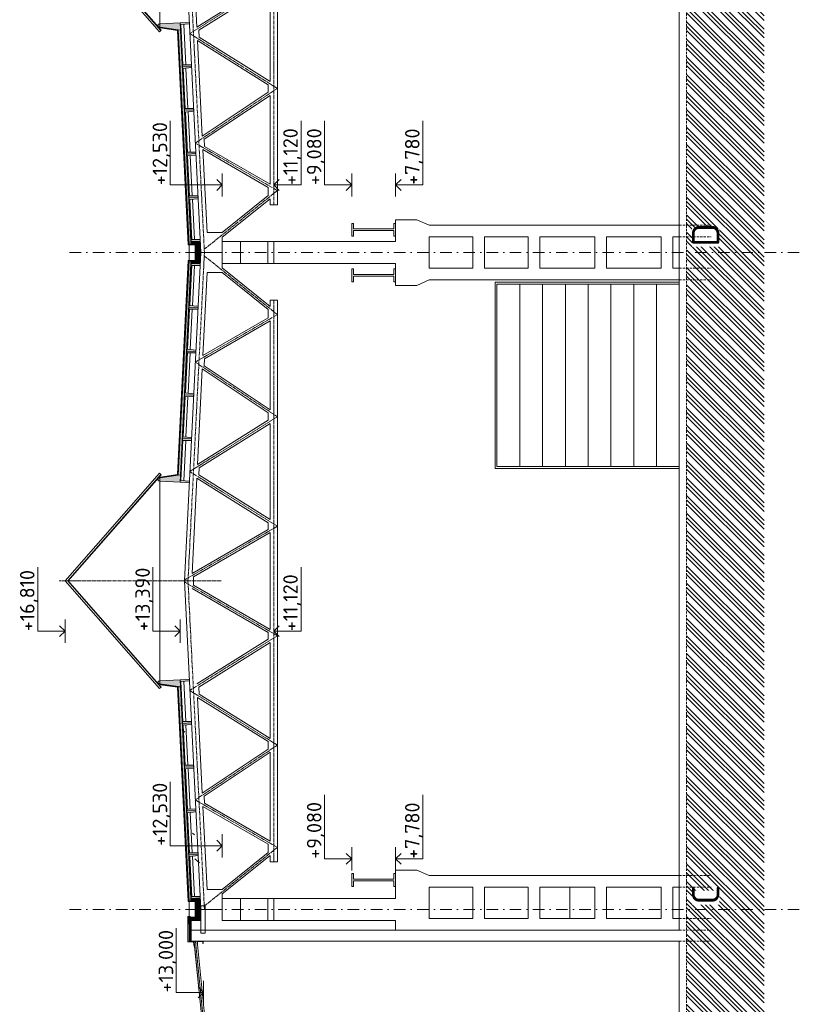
# Model space of a CAD drawing. Header units: millimetres. Extents: x -746391 to 410178, y -169697 to 100555.
# Tile 178 of 179: x 233461 to 254835, y 24700 to 51681. Entities that reach past the tile are written whole.
import ezdxf

# ---------------------------------------------------------------- set-up
doc = ezdxf.new("R2010")
doc.units = ezdxf.units.MM
for name, pattern in [('AM_DIN_G_W050', [13.75, 9.75, -1.5, 1, -1.5]), ('CARKOVANA', [5, 3, -2]), ('CENTERX2', [101.6, 63.5, -12.7, 12.7, -12.7]), ('DASHDOT', [25.4, 12.7, -6.35, 0, -6.35]), ('HIDDEN', [9.525, 6.35, -3.175])]:
    doc.linetypes.add(name, pattern=pattern)
for name, color, linetype, lineweight in [('___aktualizace', 9, 'Continuous', 5), ('A99_N_sraf', 9, 'Continuous', 0), ('A99_N_txt-popis-200', 9, 'Continuous', 5), ('A99_S_kce-demolice', 9, 'Continuous', 20), ('A99_S_kce-pohl', 9, 'Continuous', 5), ('A99_S_kce-rez-sil', 9, 'Continuous', 15), ('A99_S_kce-rez-ten', 9, 'Continuous', 9), ('A99_S_koty-200-vysk', 9, 'Continuous', 9), ('A99_S_osy', 9, 'CENTERX2', 5), ('A99_S_sraf', 9, 'Continuous', 9)]:
    doc.layers.add(name, color=color, linetype=linetype, lineweight=lineweight)
doc.styles.add('A99_popis', font='isocpeur.ttf')
doc.styles.add('ad_popis 100', font='isocpeur.ttf', dxfattribs={"height": 200})
pattern_1 = [(45, (-51175, -543700), (-35.355339, 35.355339), []), (45, (-51160.86, -543700), (-35.355339, 35.355339), []), (45, (-51132.574, -543700), (-21.2132034, 49.4974747), [20, -10, 0, -10])]
pattern_2 = [(137.86, (238148.888, 27615.76), (-26.83778, -29.660305), []), (92.86, (238133.407, 27660.11), (-29.660305, 26.837778), [5, -51.56854]), (137.86, (238133.157, 27665.104), (-26.83778, -29.660305), [5, -35]), (182.86, (238129.45, 27668.458), (-26.837778, -29.660305), [5, -51.56854]), (227.86, (238124.456, 27668.21), (29.660305, -26.83778), [5, -35]), (92.86, (238121.35, 27659.508), (-29.660305, 26.837778), [5, -51.56854]), (137.86, (238125.06, 27656.153), (-26.83778, -29.660305), [5, -35]), (182.86, (238130.052, 27656.402), (-26.837778, -29.660305), [5, -51.56854]), (227.86, (238133.407, 27660.11), (29.660305, -26.83778), [5, -35]), (137.86, (238116.13, 27672.37), (-26.83778, -29.660305), [10, -30])]
pattern_3 = [(135, (241435, -910), (-35.35534, -35.35534), []), (135, (241435, -895.86), (-35.35534, -35.35534), []), (135, (241435, -867.574), (-49.497475, -21.213203), [20, -10, 0, -10])]
pattern_4 = [(45, (14.142, 0), (-28.284271, 28.284271), []), (0, (59.21, 13.25), (28.2842712, 28.2842712), [5, -51.5685425]), (45, (64.21, 13.25), (-28.284271, 28.284271), [5, -35]), (90, (67.746, 16.784), (-28.2842712, 28.2842712), [5, -51.5685425]), (135, (67.746, 21.784), (-28.284271, -28.284271), [5, -35]), (0, (59.21, 25.32), (28.2842712, 28.2842712), [5, -51.5685425]), (45, (55.675, 21.784), (-28.284271, 28.284271), [5, -35]), (90, (55.675, 16.784), (-28.2842712, 28.2842712), [5, -51.5685425]), (135, (59.21, 13.25), (-28.284271, -28.284271), [5, -35]), (45, (72.317, 29.89), (-28.284271, 28.284271), [10, -30])]

msp = doc.modelspace()

# ---------------------------------------------------------------- hatches: boundary and pattern name
at = {"layer": '___aktualizace', "transparency": 33554562}
h = msp.add_hatch(dxfattribs=at)
h.set_pattern_fill('ZELEZOBETON', color=256, scale=500)
h.set_pattern_definition([(140.41164, (-140171.2, 565460), (-1593.169, -1926.607), []), (140.41164, (-140238, 566164), (-1593.169, -1926.607), []), (140.41164, (-140371.3, 567571.9), (-2363.811, -1289.339), [1000, -500, 0, -500])])
h.paths.add_polyline_path([(238457.9, 26653.6), (238507.7, 26658.3), (238440.3, 27370.1), (238709.1, 27395.6), (238699.6, 27495.2), (238430.8, 27469.7), (238326.2, 28574.8), (238595, 28600.2), (238585.5, 28699.8), (238316.7, 28674.3), (238213, 29769.4), (238481.8, 29794.9), (238472.3, 29894.4), (238203.6, 29869), (238099.8, 30964.1), (238368.6, 30989.5), (238359.2, 31089.1), (238090.4, 31063.6), (237986.6, 32158.7), (238255.4, 32184.2), (238246, 32283.7), (237977.2, 32258.3), (237873.5, 33353.4), (238142.3, 33378.8), (238132.8, 33478.4), (237645, 33432.2), (237654.4, 33332.6), (237823.7, 33348.6)])
at = {"layer": 'A99_N_sraf', "lineweight": 0, "transparency": 33554687}
h = msp.add_hatch(dxfattribs=at)
h.set_pattern_fill('ZELEZOBETON', color=256, scale=10)
h.set_pattern_definition(pattern_3)
h.paths.add_polyline_path([(238159.6, 45602.1), (238220.5, 45605.2), (238358.1, 45612), (238409.3, 45614.6), (238407.3, 45654.6), (238177.1, 45653.1), (238122.2, 46751.7), (238351.4, 46773.2), (238347.4, 46853.1), (238117.2, 46851.6), (238062.3, 47950.2), (238291.4, 47971.7), (238287.4, 48051.6), (238057.3, 48050.1), (238002.4, 49148.7), (238231.5, 49170.2), (238227.5, 49250.1), (237997.4, 49248.6), (237942.6, 50347.2), (238171.8, 50368.7), (238167.6, 50448.6), (237937.6, 50447.1), (237882.7, 51545.7), (238111.6, 51567.2), (238109.6, 51607.1), (237300.9, 51566.7), (237305.4, 51476.8), (237870.2, 51394.9)])
at = {"layer": 'A99_N_sraf', "linetype": 'Continuous', "lineweight": 0, "ltscale": 2, "transparency": 33554562}
h = msp.add_hatch(dxfattribs=at)
h.set_pattern_fill('BETON-LEHKY', color=256, scale=10)
h.set_pattern_definition(pattern_2)
h.paths.add_polyline_path([(238103.6, 45519.2), (237810.8, 51381.9), (237865.7, 51384.7), (238158.6, 45522)])
at = {"layer": 'A99_N_sraf', "lineweight": 0, "transparency": 33554687}
h = msp.add_hatch(dxfattribs=at)
h.set_pattern_fill('ZELEZOBETON', color=256, scale=10)
h.set_pattern_definition(pattern_1)
h.paths.add_polyline_path([(238410, 45300), (238375, 45300), (238375, 45080), (238160, 45070), (238160, 45000), (238410, 45000)])
h.paths.add_polyline_path([(238410, 45600), (238160, 45600), (238160, 45530), (238375, 45520), (238375, 45300), (238410, 45300)])
at = {"layer": 'A99_N_sraf', "linetype": 'Continuous', "lineweight": 0, "ltscale": 2, "transparency": 33554562}
h = msp.add_hatch(dxfattribs=at)
h.set_pattern_fill('BETON-LEHKY', color=256, scale=10)
h.set_pattern_definition(pattern_2)
h.paths.add_polyline_path([(238103, 45067.3), (237810.8, 39218.1), (237865.7, 39215.3), (238158.1, 45069.9)])
at = {"layer": 'A99_N_sraf', "lineweight": 0, "transparency": 33554687}
h = msp.add_hatch(dxfattribs=at)
h.set_pattern_fill('ZELEZOBETON', color=256, scale=10)
h.set_pattern_definition(pattern_3)
h.paths.add_polyline_path([(238159.6, 44997.9), (238220.5, 44994.8), (238358.1, 44988), (238409.3, 44985.4), (238407.3, 44945.4), (238177.1, 44946.9), (238122.2, 43848.3), (238351.4, 43826.8), (238347.4, 43746.9), (238117.2, 43748.4), (238062.3, 42649.8), (238291.4, 42628.3), (238287.4, 42548.4), (238057.3, 42549.9), (238002.4, 41451.3), (238231.5, 41429.8), (238227.5, 41349.9), (237997.4, 41351.4), (237942.6, 40252.8), (238171.8, 40231.3), (238167.6, 40151.4), (237937.6, 40152.9), (237882.7, 39054.3), (238111.6, 39032.8), (238109.6, 38992.9), (237300.9, 39033.3), (237305.4, 39123.2), (237870.2, 39205.1)])
h = msp.add_hatch(dxfattribs=at)
h.set_pattern_fill('ZELEZOBETON', color=256, scale=10)
h.set_pattern_definition([(45, (32580, -4e-10), (-35.355339, 35.355339), []), (45, (32594.14, -4e-10), (-35.355339, 35.355339), []), (45, (32622.426, -4e-10), (-21.213203, 49.497475), [20, -10, 0, -10])])
h.paths.add_polyline_path([(238159.6, 27602.1), (238220.5, 27605.2), (238358.1, 27612), (238409.3, 27614.6), (238407.3, 27654.6), (238177.1, 27653.1), (238122.2, 28751.7), (238351.4, 28773.2), (238347.4, 28853.1), (238117.2, 28851.6), (238062.3, 29950.2), (238291.4, 29971.7), (238287.4, 30051.6), (238057.3, 30050.1), (238002.4, 31148.7), (238231.5, 31170.2), (238227.5, 31250.1), (237997.4, 31248.6), (237942.6, 32347.2), (238171.8, 32368.7), (238167.6, 32448.6), (237937.6, 32447.1), (237882.7, 33545.7), (238111.6, 33567.2), (238109.6, 33607.1), (237300.9, 33566.7), (237305.4, 33476.8), (237870.2, 33394.9)])
at = {"layer": 'A99_N_sraf', "linetype": 'Continuous', "lineweight": 0, "ltscale": 2, "transparency": 33554562}
h = msp.add_hatch(dxfattribs=at)
h.set_pattern_fill('BETON-LEHKY', color=256, scale=10)
h.set_pattern_definition(pattern_2)
h.paths.add_polyline_path([(238103.6, 27519.2), (237810.8, 33381.9), (237865.7, 33384.7), (238158.6, 27522)])
at = {"layer": 'A99_N_sraf', "lineweight": 0, "transparency": 33554687}
h = msp.add_hatch(dxfattribs=at)
h.set_pattern_fill('ZELEZOBETON', color=256, scale=10)
h.set_pattern_definition(pattern_1)
h.paths.add_polyline_path([(238410, 27300), (238375, 27300), (238375, 27520), (238160, 27530), (238160, 27600), (238410, 27600)])
h.paths.add_polyline_path([(238410, 27000), (238160, 27000), (238160, 27070), (238375, 27080), (238375, 27300), (238410, 27300)])
at = {"layer": 'A99_N_sraf', "linetype": 'Continuous', "lineweight": 0, "ltscale": 2, "transparency": 33554562}
h = msp.add_hatch(dxfattribs=at)
h.set_pattern_fill('BETON-LEHKY', color=256, scale=10, style=0)
h.set_pattern_definition([(135, (-215, -23505.858), (-28.284271, -28.284271), []), (90, (-228.25, -23460.79), (-28.2842712, 28.2842712), [5, -51.5685425]), (135, (-228.25, -23455.79), (-28.284271, -28.284271), [5, -35]), (180, (-231.784, -23452.254), (-28.2842712, -28.2842712), [5, -51.5685425]), (225, (-236.784, -23452.254), (28.284271, -28.284271), [5, -35]), (90, (-240.32, -23460.79), (-28.2842712, 28.2842712), [5, -51.5685425]), (135, (-236.784, -23464.325), (-28.284271, -28.284271), [5, -35]), (180, (-231.784, -23464.325), (-28.2842712, -28.2842712), [5, -51.5685425]), (225, (-228.25, -23460.79), (28.284271, -28.284271), [5, -35]), (135, (-244.89, -23447.683), (-28.284271, -28.284271), [10, -30])])
h.paths.add_polyline_path([(238160, 27070), (238105, 27070), (238105, 26430), (238160, 26430)])
at = {"layer": 'A99_S_kce-demolice', "lineweight": 0}
h = msp.add_hatch(dxfattribs=at)
h.set_pattern_fill('BETON-LEHKY', color=256, scale=10, style=0)
h.set_pattern_definition(pattern_4)
h.paths.add_polyline_path([(238375, 45520), (238290.6, 45523.9), (238290, 45076), (238375, 45080)])
h = msp.add_hatch(dxfattribs=at)
h.set_pattern_fill('BETON-LEHKY', color=256, scale=10, style=0)
h.set_pattern_definition(pattern_4)
h.paths.add_polyline_path([(238375, 27520), (238290.6, 27523.9), (238290, 27076), (238375, 27080)])
at = {"layer": 'A99_S_sraf', "linetype": 'Continuous', "lineweight": 0}
h = msp.add_hatch(dxfattribs=at)
h.set_pattern_fill('ZEM_PUVODNI', color=256, scale=85)
h.set_pattern_definition([(135, (0, -5085), (-240.4163, -240.4163), []), (135, (4e-13, -4964.8), (-240.4163, -240.4163), []), (135, (8e-13, -4844.6), (-240.4163, -240.4163), [])])
h.paths.add_polyline_path([(251745, -17545), (251745, -5025), (251745, -890), (252300, -890), (252300, -600), (251745, -600), (251745, 83825), (253870, 83825), (253870, -17545)])

# ---------------------------------------------------------------- linework, layer by layer
at = {"layer": 'A99_N_sraf', "linetype": 'Continuous', "lineweight": 0, "ltscale": 2, "transparency": 33554562}
msp.add_lwpolyline([(238160, 45600), (238410, 45600), (238410, 45000), (238160, 45000), (238160, 45070), (238375, 45080), (238375, 45520), (238160, 45530)], close=True, dxfattribs=at)
for points in [[(238290, 45300), (238290, 45524), (238092.9, 45533.1)], [(238290, 45300), (238290, 45076), (238092.9, 45066.9)], [(238290, 27300), (238290, 27524), (238092.9, 27533.1)], [(238290, 27300), (238290, 27076), (238092.9, 27066.9)]]:
    msp.add_lwpolyline(points, dxfattribs=at)
at = {"layer": 'A99_S_kce-demolice', "lineweight": 9}
for points in [[(237294.5, 51351.4), (234706.2, 54300.8)], [(237334, 51386), (234776.2, 54300.8)], [(237343.3, 51394.2), (234784.5, 54310.2)], [(237294.5, 51351.4), (237343.3, 51394.2)], [(237294.5, 39250.2), (234706.2, 36300.8)], [(237334, 39215.5), (234776.2, 36300.8)], [(237343.3, 39207.3), (234784.5, 36291.4)], [(237294.5, 39250.2), (237343.3, 39207.3)], [(237294.5, 33351.4), (234706.2, 36300.8)], [(237334, 33386), (234776.2, 36300.8)], [(237343.3, 33394.2), (234784.5, 36310.2)], [(237294.5, 33351.4), (237343.3, 33394.2)]]:
    msp.add_lwpolyline(points, dxfattribs=at)
for points in [[(237304.7, 51488.9), (237300.5, 51558.8), (237255.6, 51556.1), (237259.7, 51486.2)], [(237304.7, 39112.6), (237300.5, 39042.8), (237255.6, 39045.4), (237259.7, 39115.3)], [(237304.7, 33488.9), (237300.5, 33558.8), (237255.6, 33556.1), (237259.7, 33486.2)]]:
    msp.add_lwpolyline(points, close=True, dxfattribs=at)
at = {"layer": 'A99_S_kce-demolice', "lineweight": 5}
for points in [[(238483.2, 24414.5), (238443.4, 24410.5), (238242.4, 26420.5), (238282.2, 26424.5)], [(238443.4, 24410.5), (238256, 26285.1)]]:
    msp.add_lwpolyline(points, dxfattribs=at)
at = {"layer": 'A99_S_kce-demolice', "lineweight": 13}
msp.add_lwpolyline([(238523, 24418.5), (238322, 26428.5), (238282.2, 26424.5), (238483.2, 24414.5), (238523, 24418.5)], dxfattribs=at)
at = {"layer": 'A99_S_kce-pohl', "lineweight": 5}
for p, q in [((240325, 46775.1), (240325, 46605.3)), ((240325, 46605.3), (240525, 46605.3)), ((240325, 43994.7), (240525, 43994.7)), ((240325, 43824.9), (240325, 43994.7)), ((240325, 28775.1), (240325, 28605.3)), ((240325, 28605.3), (240525, 28605.3))]:
    msp.add_line(p, q, dxfattribs=at)
at = {"layer": 'A99_S_kce-pohl'}
for p, q in [((243765, 46200), (243765, 45600)), ((243765, 46200), (244345.4, 46200)), ((244685, 46050), (244345.4, 46200)), ((244685, 46050), (251545, 46050)), ((243765, 45600), (239045.5, 45600)), ((244685, 45730), (245885, 45730)), ((244685, 45730), (244685, 44870)), ((245885, 45730), (245885, 44870)), ((246205, 45730), (246205, 44870)), ((246205, 45730), (247405, 45730)), ((247405, 45730), (247405, 44870)), ((247725, 45730), (247725, 44870)), ((247725, 45730), (249225, 45730)), ((249225, 45730), (249225, 44870)), ((249545, 45730), (249545, 44870)), ((249545, 45730), (251045, 45730)), ((251045, 45730), (251045, 44870)), ((251365, 45730), (251365, 44870)), ((251365, 45730), (251545, 45730)), ((243765, 45000), (239045.5, 45000)), ((243765, 44400), (243765, 45000)), ((244685, 44870), (245885, 44870)), ((246205, 44870), (247405, 44870)), ((247725, 44870), (249225, 44870)), ((249545, 44870), (251045, 44870)), ((251365, 44870), (251545, 44870)), ((244685, 44550), (244345.4, 44400)), ((244685, 44550), (251545, 44550)), ((243765, 44400), (244345.4, 44400)), ((243765, 28380), (243765, 27600)), ((243765, 28380), (244345.4, 28380)), ((244685, 28230), (244345.4, 28380)), ((242565, 28280), (242565, 27930)), ((242565, 28280), (242615, 28280)), ((242615, 28280), (242615, 28130)), ((242615, 28130), (243715, 28130)), ((242615, 28080), (243715, 28080)), ((242615, 27930), (242615, 28080)), ((243765, 28280), (243715, 28280)), ((243715, 28280), (243715, 28130)), ((243715, 27930), (243715, 28080)), ((243765, 28280), (243765, 27930)), ((244685, 28230), (251545, 28230)), ((242565, 27930), (242615, 27930)), ((243765, 27930), (243715, 27930)), ((244685, 27910), (245885, 27910)), ((244685, 27910), (244685, 27050)), ((245885, 27910), (245885, 27050)), ((246205, 27910), (246205, 27050)), ((246205, 27910), (247405, 27910)), ((247405, 27910), (247405, 27050)), ((247725, 27910), (247725, 27050)), ((247725, 27910), (249225, 27910)), ((248545, 27050), (248545, 27910)), ((249225, 27910), (249225, 27050)), ((249545, 27910), (249545, 27050)), ((249545, 27910), (251045, 27910)), ((251045, 27910), (251045, 27050)), ((251365, 27910), (251365, 27050)), ((251365, 27910), (251545, 27910)), ((243765, 27600), (239515, 27600)), ((240425, 27600), (240425, 27000)), ((238425, 27300), (239015, 27300)), ((239515, 27000), (243765, 27000)), ((243765, 27000), (243765, 26730)), ((244685, 27050), (245885, 27050)), ((246205, 27050), (247405, 27050)), ((247725, 27050), (249225, 27050)), ((249545, 27050), (251045, 27050)), ((251365, 27050), (251545, 27050))]:
    msp.add_line(p, q, dxfattribs=at)
at = {"layer": 'A99_S_kce-pohl', "lineweight": 0}
for p, q in [((239015, 45220), (239015, 45722.4)), ((239015, 45380), (239015, 44877.6))]:
    msp.add_line(p, q, dxfattribs=at)
at = {"layer": 'A99_S_kce-pohl', "lineweight": 5}
for points in [[(237975, 54300), (238425, 45300)], [(240525, 54300), (240525, 46605.3)], [(238185.5, 54094.9), (238316.3, 51478.5)], [(240275, 52702.7), (238316.3, 51478.5)], [(240325, 52616), (238370.6, 51394.5)], [(240325, 52616), (240325, 49984)], [(238370.6, 51394.5), (238380.3, 51199.4)], [(238334.8, 51109.9), (238465.9, 48487.3)], [(238334.8, 51109.9), (240275, 49897.3)], [(238380.3, 51199.4), (240325, 49984)], [(240275, 49693.4), (238465.9, 48487.3)], [(240275, 49897.3), (240275, 49693.4)], [(240325, 49606.6), (238520.1, 48403.3)], [(240325, 49606.6), (240325, 47173.3)], [(238520.1, 48403.3), (238529.8, 48210.5)], [(238484.2, 48121.4), (238597.7, 45850)], [(238484.2, 48121.4), (240275, 47086.7)], [(238529.8, 48210.5), (240325, 47173.3)], [(240275, 47086.7), (240275, 46863.2)], [(240275, 46863.2), (239014.1, 45850)], [(240325, 46775.1), (239015, 45722.4)], [(239014.1, 45850), (238597.7, 45850)], [(239015, 45300), (239015, 45722.4)], [(237975, 36300), (238425, 45300)], [(239015, 45300), (239015, 44877.6)], [(240325, 43824.9), (239015, 44877.6)], [(238484.2, 42478.6), (238597.7, 44750)], [(239014.1, 44750), (238597.7, 44750)], [(240275, 43736.8), (239014.1, 44750)], [(240525, 36300), (240525, 43994.7)], [(240275, 43513.3), (240275, 43736.8)], [(238484.2, 42478.6), (240275, 43513.3)], [(238529.8, 42389.5), (240325, 43426.7)], [(240325, 40993.4), (240325, 43426.7)], [(238520.1, 42196.7), (238529.8, 42389.5)], [(238334.8, 39490.1), (238465.9, 42112.7)], [(240275, 40906.6), (238465.9, 42112.7)], [(240325, 40993.4), (238520.1, 42196.7)], [(240275, 40702.7), (240275, 40906.6)], [(238334.8, 39490.1), (240275, 40702.7)], [(238380.3, 39400.6), (240325, 40616)], [(240325, 37984), (240325, 40616)], [(238370.6, 39205.5), (238380.3, 39400.6)], [(240325, 37984), (238370.6, 39205.5)], [(238185.5, 36505.1), (238316.3, 39121.5)], [(240275, 37897.3), (238316.3, 39121.5)], [(240275, 37713.2), (240275, 37897.3)], [(240275, 37713.2), (238185.5, 36505.1)], [(240325, 37626.6), (238225, 36412.5)], [(240325, 36300), (240325, 37626.6)], [(237975, 36300), (238425, 27300)], [(238225, 36300), (238225, 36412.5)], [(238225, 36300), (238225, 36187.5)], [(240325, 34973.4), (238225, 36187.5)], [(240325, 36300), (240325, 34973.4)], [(240525, 36300), (240525, 28605.3)], [(240275, 34886.8), (238185.5, 36094.9)], [(240275, 34886.8), (240275, 34702.7)], [(240275, 34702.7), (238316.3, 33478.5)], [(240325, 34616), (238370.6, 33394.5)], [(240325, 34616), (240325, 31984)], [(238370.6, 33394.5), (238380.3, 33199.4)], [(238380.3, 33199.4), (240325, 31984)], [(238334.8, 33109.9), (238465.9, 30487.3)], [(238334.8, 33109.9), (240275, 31897.3)], [(240275, 31897.3), (240275, 31693.4)], [(240275, 31693.4), (238465.9, 30487.3)], [(240325, 31606.6), (238520.1, 30403.3)], [(240325, 31606.6), (240325, 29173.3)], [(238529.8, 30210.5), (238520.1, 30403.3)], [(238484.2, 30121.4), (238597.7, 27850)], [(238484.2, 30121.4), (240275, 29086.7)], [(238529.8, 30210.5), (240325, 29173.3)], [(240275, 29086.7), (240275, 28863.2)], [(240275, 28863.2), (239014.1, 27850)], [(240325, 28775.1), (239015, 27722.4)], [(239014.1, 27850), (238597.7, 27850)], [(239015, 27300), (239015, 27722.4)]]:
    msp.add_lwpolyline(points, dxfattribs=at)
at = {"layer": 'A99_S_kce-pohl', "color": 253, "linetype": 'AM_DIN_G_W050', "lineweight": 0, "ltscale": 10}
for points in [[(238074.9, 54305), (238524.9, 45305)], [(240425, 46605.3), (240425, 46605.3), (240425, 54300)], [(240525, 52800), (238125, 51300)], [(238125, 51300), (240525, 49800), (238275, 48300), (240525, 47000)], [(240525, 47000), (238520.7, 45389.3)], [(238074.9, 36295), (238524.9, 45295)], [(240525, 43600), (238520.7, 45210.7)], [(240425, 43994.7), (240425, 43994.7), (240425, 36300)], [(238125, 39300), (240525, 40800), (238275, 42300), (240525, 43600)], [(240525, 37800), (238125, 39300)], [(240525, 37800), (237976.3, 36326.4)], [(238985.8, 36300.8), (234538.7, 36300.8)], [(240525, 34800), (237976.3, 36273.6)], [(238074.9, 36305), (238524.9, 27305)], [(240425, 28605.3), (240425, 28605.3), (240425, 36300)], [(240525, 34800), (238125, 33300)], [(238125, 33300), (240525, 31800), (238275, 30300), (240525, 29000)], [(240525, 29000), (238520.7, 27389.3)]]:
    msp.add_lwpolyline(points, dxfattribs=at)
at = {"layer": 'A99_S_kce-pohl'}
for points in [[(251545, 44485), (246495, 44485), (246495, 39385), (251545, 39385)], [(251545, 44435), (246545, 44435), (246545, 39435), (251545, 39435)], [(239515, 27600), (239515, 27000), (239015, 27000), (239015, 27600)]]:
    msp.add_lwpolyline(points, close=True, dxfattribs=at)
for points in [[(247170, 44435), (247170, 44435), (247170, 39435)], [(247795, 44435), (247795, 44435), (247795, 39435)], [(248420, 44435), (248420, 44435), (248420, 39435)], [(249045, 44435), (249045, 44435), (249045, 39435)], [(249670, 44435), (249670, 44435), (249670, 39435)], [(250295, 44435), (250295, 44435), (250295, 39435)], [(250920, 44435), (250920, 44435), (250920, 39435)]]:
    msp.add_lwpolyline(points, dxfattribs=at)
at = {"layer": 'A99_S_kce-pohl', "lineweight": 5}
msp.add_lwpolyline([(238425, 27395), (238545, 27395), (238545, 26645), (238425, 26645)], close=True, dxfattribs=at)
at = {"layer": 'A99_S_kce-pohl', "lineweight": 0}
msp.add_lwpolyline([(238105, 26430), (238160, 26430), (238159.6, 27070), (238105, 27070)], close=True, dxfattribs=at)
at = {"layer": 'A99_S_kce-rez-sil'}
for p, q in [((242565, 46100), (242565, 45750)), ((242565, 46100), (242615, 46100)), ((242615, 46100), (242615, 45950)), ((242615, 45950), (243715, 45950)), ((242615, 45900), (243715, 45900)), ((242615, 45750), (242615, 45900)), ((243765, 46100), (243715, 46100)), ((243715, 46100), (243715, 45950)), ((243715, 45750), (243715, 45900)), ((243765, 46100), (243765, 45750)), ((239015, 45080), (239015, 45680)), ((239515, 45000), (239515, 45600)), ((242565, 45750), (242615, 45750)), ((243765, 45750), (243715, 45750)), ((242565, 44500), (242565, 44850)), ((242565, 44850), (242615, 44850)), ((242615, 44850), (242615, 44700)), ((243765, 44850), (243715, 44850)), ((243715, 44850), (243715, 44700)), ((243765, 44500), (243765, 44850)), ((242615, 44700), (243715, 44700)), ((242615, 44500), (242615, 44650)), ((242615, 44650), (243715, 44650)), ((243715, 44500), (243715, 44650)), ((242565, 44500), (242615, 44500)), ((243765, 44500), (243715, 44500))]:
    msp.add_line(p, q, dxfattribs=at)
at = {"layer": 'A99_S_kce-rez-sil', "lineweight": 9}
msp.add_line((238410, 45300), (239015, 45300), dxfattribs=at)
at = {"layer": 'A99_S_kce-rez-sil'}
for points in [[(239515, 45600), (239515, 45000), (239015, 45000), (239015, 45600)], [(240265, 45600), (240265, 45000), (240425, 45000), (240425, 45600)], [(239515, 27600), (239515, 27000), (239015, 27000), (239015, 27600)], [(240265, 27600), (240265, 27000), (240425, 27000), (240425, 27600)]]:
    msp.add_lwpolyline(points, close=True, dxfattribs=at)
at = {"layer": 'A99_S_kce-rez-sil', "color": 7, "linetype": 'HIDDEN', "lineweight": 5, "ltscale": 10}
for points in [[(251545, 44870), (252415, 44870)], [(251545, 44550), (252415, 44550)], [(251545, 28230), (252415, 28230)], [(251545, 27050), (252415, 27050)], [(251545, 26730), (252415, 26730)], [(251545, 26430), (252415, 26430)]]:
    msp.add_lwpolyline(points, dxfattribs=at)
at = {"layer": 'A99_S_kce-rez-sil', "linetype": 'Continuous', "lineweight": 5}
msp.add_lwpolyline([(238490, 26430), (238105, 26430), (238105, 27070)], dxfattribs=at)
at = {"layer": 'A99_S_kce-rez-sil', "linetype": 'Continuous', "lineweight": 13}
msp.add_lwpolyline([(238330, 26370), (238330, 26430), (238490, 26430), (238490, 26370), (238485, 26370), (238485, 26425), (238335, 26425), (238335, 26370), (238330, 26370)], dxfattribs=at)
at = {"layer": 'A99_S_kce-rez-ten', "linetype": 'HIDDEN', "lineweight": 5, "ltscale": 10}
msp.add_line((251745, -600), (251745, 83825), dxfattribs=at)
at = {"layer": 'A99_S_kce-rez-ten', "lineweight": 13}
for p, q in [((251545, 26730), (251545, 81850)), ((238160, 26730), (251545, 26730)), ((238490, 26430), (251545, 26430)), ((251545, -600), (251545, 26430))]:
    msp.add_line(p, q, dxfattribs=at)
at = {"layer": 'A99_S_kce-rez-ten', "lineweight": 0}
for points in [[(237300, 57035), (237300, 51566.5)], [(237305.4, 51476.8), (237300, 51566.5)], [(238159.6, 45602.1), (237870.2, 51394.9), (237305.4, 51476.8)], [(238103.6, 45519.2), (237809.7, 51403.7), (237310, 51476.2)], [(238083.9, 45513.5), (237790.5, 51386.2), (237310, 51456)], [(238154.6, 45601.9), (237865.1, 51396.4)], [(238154.6, 45602), (238154.6, 45530.3)], [(238159.6, 45602), (238159.6, 45530)], [(238270, 45300), (238270, 45504.9), (238083.9, 45513.5)], [(238290, 45300), (238290, 45524), (238084.8, 45533.5)], [(238083.9, 45086.5), (237790.5, 39213.8), (237310, 39144)], [(238103.6, 45080.8), (237809.7, 39196.3), (237310, 39123.8)], [(238270, 45300), (238270, 45095.1), (238083.9, 45086.5)], [(238290, 45300), (238290, 45076), (238084.8, 45066.5)], [(238154.6, 44998), (238154.6, 45069.7)], [(238159.6, 44998), (238159.6, 45070)], [(238159.6, 44997.9), (237870.2, 39205.1), (237303.9, 39123)], [(238154.6, 44998.1), (237865.1, 39203.6)], [(237305.4, 39124.7), (237300, 39035)], [(237300, 39035), (237300, 33560)], [(237305.4, 33476.8), (237300, 33566.5)], [(238103.6, 27519.2), (237809.7, 33403.7), (237310, 33476.2)], [(238103.6, 27519.2), (237809.7, 33403.7), (237310, 33476.2)], [(238083.7, 27518.2), (237790.5, 33386.2), (237310, 33456)], [(238083.9, 27513.5), (237790.5, 33386.2), (237310, 33456)], [(237810.8, 33403.5), (237809.9, 33398.6), (237869.5, 33390)], [(238154.6, 27601.9), (237865.1, 33396.4)], [(238290, 27300), (238290, 27524), (238084.8, 27533.5)], [(238154.6, 27602), (238154.6, 27530.3)], [(238159.6, 27602), (238159.6, 27530)], [(238160, 27600), (238160, 27530), (238160, 27530), (238375, 27520), (238375, 27300)], [(238270, 27300), (238270, 27504.9), (238083.9, 27513.5)], [(238270, 27300), (238270, 27095.1), (238083.9, 27086.5)], [(238290, 27300), (238290, 27076), (238084.8, 27066.5)], [(238083.9, 27086.5), (238085, 26895)], [(238103.6, 27080.8), (238105, 26895)], [(238159.6, 26998), (238159.6, 27070)]]:
    msp.add_lwpolyline(points, dxfattribs=at)
at = {"layer": 'A99_S_kce-rez-ten', "lineweight": 9}
for points in [[(237300.9, 51566.7), (237860.2, 51594.7)], [(238169.8, 50408.6), (238167.8, 50448.6), (237937.6, 50447.1), (237882.7, 51545.7), (238111.9, 51567.2), (238109.9, 51607.1), (237860.2, 51594.7)], [(238169.8, 50408.6), (238171.8, 50368.7), (237942.6, 50347.2), (237997.4, 49248.6), (238227.6, 49250.1), (238229.6, 49210.1), (238229.6, 49210.1)], [(238289.5, 48011.6), (238287.5, 48051.6), (238057.3, 48050.1), (238002.4, 49148.7), (238231.6, 49170.2), (238229.6, 49210.1), (238229.6, 49210.1)], [(238289.5, 48011.6), (238291.5, 47971.7), (238062.3, 47950.2), (238117.2, 46851.6), (238347.4, 46853.1), (238349.4, 46813.1), (238349.4, 46813.1)], [(238425, 45300), (238407.3, 45654.6), (238177.1, 45653.1), (238122.2, 46751.7), (238351.4, 46773.2), (238349.4, 46813.1), (238349.4, 46813.1)], [(238425, 45300), (238407.3, 44945.4), (238177.1, 44946.9), (238122.2, 43848.3), (238351.4, 43826.8), (238349.4, 43786.9), (238349.4, 43786.9)], [(238289.5, 42588.4), (238291.5, 42628.3), (238062.3, 42649.8), (238117.2, 43748.4), (238347.4, 43746.9), (238349.4, 43786.9), (238349.4, 43786.9)], [(238289.5, 42588.4), (238287.5, 42548.4), (238057.3, 42549.9), (238002.4, 41451.3), (238231.6, 41429.8), (238229.6, 41389.9), (238229.6, 41389.9)], [(238169.8, 40191.4), (238171.8, 40231.3), (237942.6, 40252.8), (237997.4, 41351.4), (238227.6, 41349.9), (238229.6, 41389.9), (238229.6, 41389.9)], [(238169.8, 40191.4), (238167.8, 40151.4), (237937.6, 40152.9), (237882.7, 39054.3), (238111.9, 39032.8), (238109.9, 38992.9), (237860.2, 39005.3)], [(237300.9, 39033.3), (237860.2, 39005.3)], [(237300.9, 33566.7), (237860.2, 33594.7)], [(238169.8, 32408.6), (238167.8, 32448.6), (237937.6, 32447.1), (237882.7, 33545.7), (238111.9, 33567.2), (238109.9, 33607.1), (237860.2, 33594.7)], [(238169.8, 32408.6), (238171.8, 32368.7), (237942.6, 32347.2), (237997.4, 31248.6), (238227.6, 31250.1), (238229.6, 31210.1), (238229.6, 31210.1)], [(238289.5, 30011.6), (238287.5, 30051.6), (238057.3, 30050.1), (238002.4, 31148.7), (238231.6, 31170.2), (238229.6, 31210.1), (238229.6, 31210.1)], [(238289.5, 30011.6), (238291.5, 29971.7), (238062.3, 29950.2), (238117.2, 28851.6), (238347.4, 28853.1), (238349.4, 28813.1), (238349.4, 28813.1)], [(238428.3, 27300), (238407.3, 27654.6), (238177.1, 27653.1), (238122.2, 28751.7), (238351.4, 28773.2), (238349.4, 28813.1), (238349.4, 28813.1)], [(238425, 27300), (238425, 27000)], [(238160, 26730), (238159.6, 27000), (238425, 27000)]]:
    msp.add_lwpolyline(points, dxfattribs=at)
at = {"layer": 'A99_S_kce-rez-ten', "lineweight": 0}
for points in [[(238169.8, 50408.6), (237920.1, 50396.2), (237860.2, 51594.7), (238109.9, 51607.1), (238111.9, 51567.2), (237882.7, 51545.7), (237937.6, 50447.1), (238167.8, 50448.6)], [(238229.6, 49210.1), (237980, 49197.6), (237920.1, 50396.2), (238169.8, 50408.6), (238171.8, 50368.7), (237942.6, 50347.2), (237997.4, 49248.6), (238227.6, 49250.1)], [(238289.5, 48011.6), (238039.8, 47999.1), (237980, 49197.6), (238229.6, 49210.1), (238231.6, 49170.2), (238002.4, 49148.7), (238057.3, 48050.1), (238287.5, 48051.6)], [(238349.4, 46813.1), (238099.7, 46800.6), (238039.8, 47999.1), (238289.5, 48011.6), (238291.5, 47971.7), (238062.3, 47950.2), (238117.2, 46851.6), (238347.4, 46853.1)], [(238349.4, 43786.9), (238099.7, 43799.4), (238039.8, 42600.9), (238289.5, 42588.4), (238291.5, 42628.3), (238062.3, 42649.8), (238117.2, 43748.4), (238347.4, 43746.9)], [(238289.5, 42588.4), (238039.8, 42600.9), (237980, 41402.4), (238229.6, 41389.9), (238231.6, 41429.8), (238002.4, 41451.3), (238057.3, 42549.9), (238287.5, 42548.4)], [(238229.6, 41389.9), (237980, 41402.4), (237920.1, 40203.8), (238169.8, 40191.4), (238171.8, 40231.3), (237942.6, 40252.8), (237997.4, 41351.4), (238227.6, 41349.9)], [(238169.8, 40191.4), (237920.1, 40203.8), (237860.2, 39005.3), (238109.9, 38992.9), (238111.9, 39032.8), (237882.7, 39054.3), (237937.6, 40152.9), (238167.8, 40151.4)], [(238169.8, 32408.6), (237920.1, 32396.2), (237860.2, 33594.7), (238109.9, 33607.1), (238111.9, 33567.2), (237882.7, 33545.7), (237937.6, 32447.1), (238167.8, 32448.6)], [(238229.6, 31210.1), (237980, 31197.6), (237920.1, 32396.2), (238169.8, 32408.6), (238171.8, 32368.7), (237942.6, 32347.2), (237997.4, 31248.6), (238227.6, 31250.1)], [(238289.5, 30011.6), (238039.8, 29999.1), (237980, 31197.6), (238229.6, 31210.1), (238231.6, 31170.2), (238002.4, 31148.7), (238057.3, 30050.1), (238287.5, 30051.6)], [(238349.4, 28813.1), (238099.7, 28800.6), (238039.8, 29999.1), (238289.5, 30011.6), (238291.5, 29971.7), (238062.3, 29950.2), (238117.2, 28851.6), (238347.4, 28853.1)], [(238409.3, 27614.6), (238159.6, 27602.1), (238099.7, 28800.6), (238349.4, 28813.1), (238351.4, 28773.2), (238122.2, 28751.7), (238177.1, 27653.1), (238407.3, 27654.6)], [(238160, 27000), (238410, 27000), (238410, 27600), (238160, 27600), (238160, 27530), (238375, 27520), (238375, 27080), (238160, 27070)]]:
    msp.add_lwpolyline(points, close=True, dxfattribs=at)
at = {"layer": 'A99_S_kce-rez-ten', "lineweight": 5}
for points in [[(238012.6, 50447.6), (237957.4, 51552.7)], [(238017.3, 50354.2), (238072.5, 49249.1)], [(238132.4, 48050.6), (238077.2, 49155.7)], [(238192.3, 46852.1), (238137, 47957.2)], [(238252.1, 45653.6), (238196.9, 46758.7)], [(238105, 45085), (238105, 45515)], [(238252.1, 44946.4), (238196.9, 43841.3)], [(238192.3, 43747.9), (238137, 42642.8)], [(238132.4, 42549.4), (238077.2, 41444.3)], [(238072.5, 41350.9), (238017.3, 40245.8)], [(238012.6, 40152.4), (237957.4, 39047.3)], [(238012.6, 32447.6), (237957.4, 33552.7)], [(238072.5, 31249.1), (238017.3, 32354.2)], [(238132.4, 30050.6), (238077.2, 31155.7)], [(238192.3, 28852.1), (238137, 29957.2)], [(238252.1, 27653.6), (238196.9, 28758.7)], [(238105, 27085), (238105, 27515)], [(238240, 26280), (238225, 26415), (238070, 26415), (238070, 27105), (238145, 27105)]]:
    msp.add_lwpolyline(points, dxfattribs=at)
at = {"layer": 'A99_S_kce-rez-ten', "linetype": 'CARKOVANA', "lineweight": 0, "ltscale": 15}
for points, const_width in [([(238093.7, 45518.7), (237800.1, 51395.7), (237310, 51466.2)], 20), ([(238157.1, 45602), (237867.6, 51394.8)], 5), ([(238157.1, 45602), (238157.1, 45530.1)], 5), ([(238280, 45300), (238280, 45514.4), (238093.4, 45523.1)], 20), ([(238093.7, 45081.3), (237800.1, 39204.3), (237310, 39133.8)], 20), ([(238280, 45300), (238280, 45085.6), (238093.4, 45076.9)], 20), ([(238157.1, 44998), (238157.1, 45069.9)], 5), ([(238157.1, 44998), (237867.6, 39205.2)], 5), ([(238093.7, 27518.7), (237800.1, 33395.7), (237310, 33466.2)], 20), ([(238093.7, 27518.7), (237800.1, 33395.7), (237310, 33466.2)], 20), ([(237810.4, 33401), (237866.8, 33392.9)], 5), ([(238157.1, 27602), (237867.6, 33394.8)], 5), ([(238280, 27300), (238280, 27514.4), (238093.4, 27523.1)], 20), ([(238157.1, 27602), (238157.1, 27530.1)], 5), ([(238280, 27300), (238280, 27085.6), (238093.4, 27076.9)], 20), ([(238093.7, 27081.3), (238095, 26895)], 20), ([(238157.5, 26730), (238157.5, 27070)], 5)]:
    msp.add_lwpolyline(points, dxfattribs=dict(at, const_width=const_width))
at = {"layer": 'A99_S_kce-rez-ten', "color": 1, "lineweight": 0}
msp.add_lwpolyline([(238159.6, 27602.1), (237870.2, 33394.9), (237303.9, 33477)], dxfattribs=at)
at = {"layer": 'A99_S_kce-rez-ten', "linetype": 'Continuous', "lineweight": 0}
msp.add_lwpolyline([(238155, 26730), (238155, 27070)], dxfattribs=at)
at = {"layer": 'A99_S_koty-200-vysk', "ltscale": 2}
for p, q in [((237587.2, 47152.8), (237587.2, 48909.4)), ((241174, 47152.8), (241174, 48909.4)), ((241816, 47152.8), (241816, 48909.4)), ((244514, 47152.8), (244514, 48909.4)), ((239015, 47152.8), (238865.1, 47302.4)), ((239015, 46835.5), (239015, 47470.1)), ((240425, 47152.8), (240574.9, 47302.4)), ((242565, 47152.8), (242415.1, 47302.4)), ((242565, 46835.5), (242565, 47470.1)), ((243765, 46835.5), (243765, 47470.1)), ((243765, 47152.8), (243914.9, 47302.4)), ((239015, 47152.8), (237587.2, 47152.8)), ((239015, 47152.8), (238865.1, 47003.3)), ((240425, 47152.8), (241174, 47152.8)), ((240425, 47152.8), (240574.9, 47003.3)), ((242565, 47152.8), (241816, 47152.8)), ((242565, 47152.8), (242415.1, 47003.3)), ((243765, 47152.8), (244514, 47152.8)), ((243765, 47152.8), (243914.9, 47003.3)), ((233957.4, 34925), (233957.4, 36681.6)), ((237114.2, 34925), (237114.2, 36681.6)), ((241174, 34925), (241174, 36681.6)), ((234706.4, 34607.7), (234706.4, 35242.3)), ((237863.2, 34607.7), (237863.2, 35242.3)), ((234706.4, 34925), (233957.4, 34925)), ((234706.4, 34925), (234556.4, 35074.6)), ((234706.4, 34925), (234556.4, 34775.5)), ((237863.2, 34925), (237114.2, 34925)), ((237863.2, 34925), (237713.3, 35074.6)), ((237863.2, 34925), (237713.3, 34775.5)), ((240425, 34925), (240574.9, 35074.6)), ((240425, 34925), (241174, 34925)), ((240425, 34925), (240574.9, 34775.5)), ((237587.2, 29043.9), (237587.2, 30800.4)), ((241816, 28686.7), (241816, 30443.2)), ((244514, 28686.7), (244514, 30443.2)), ((239015, 29043.9), (238865.1, 29193.4)), ((239015, 28726.6), (239015, 29361.2)), ((239015, 29043.9), (237587.2, 29043.9)), ((239015, 29043.9), (238865.1, 28894.3)), ((242565, 28369.4), (242565, 29004)), ((243765, 28369.4), (243765, 29004)), ((242565, 28686.7), (241816, 28686.7)), ((242565, 28686.7), (242415.1, 28836.2)), ((242565, 28686.7), (242415.1, 28537.1)), ((243765, 28686.7), (243914.9, 28836.2)), ((243765, 28686.7), (244514, 28686.7)), ((243765, 28686.7), (243914.9, 28537.1)), ((237752.7, 25026.4), (237752.7, 26783)), ((238501.7, 25026.4), (238351.7, 25176)), ((238501.7, 24709.1), (238501.7, 25343.7)), ((238501.7, 25026.4), (237752.7, 25026.4)), ((238501.7, 25026.4), (238351.7, 24876.9))]:
    msp.add_line(p, q, dxfattribs=at)
at = {"layer": 'A99_S_osy', "linetype": 'DASHDOT', "lineweight": 5, "ltscale": 25}
for points in [[(254834.8, 45300), (234814.8, 45300)], [(254834.8, 27300), (234814.8, 27300)]]:
    msp.add_lwpolyline(points, dxfattribs=at)

# ---------------------------------------------------------------- texts
at = {"layer": 'A99_S_koty-200-vysk', "ltscale": 2, "style": 'A99_popis'}
for s, p in [('+12,530', (237504.6, 47145)), ('+11,120 ', (241084.3, 47150)), ('+9,080', (241733.4, 47150)), ('+7,780', (244424.3, 47155))]:
    msp.add_text(s, height=400, rotation=90, dxfattribs=at).set_placement(p)
at = {"layer": 'A99_S_koty-200-vysk', "style": 'A99_popis'}
for s, p in [('+16,810 ', (233867.7, 34925)), ('+13,390', (237031.6, 34925)), ('+11,120 ', (241084.3, 34925)), ('+12,530', (237504.6, 29041.1)), ('+9,080', (241733.4, 28690)), ('+7,780', (244424.3, 28685)), ('+13,000', (237670, 25025))]:
    msp.add_text(s, height=400, rotation=90, dxfattribs=at).set_placement(p)

# ---------------------------------------------------------------- next in the draw order: texts
at = {"layer": 'A99_N_txt-popis-200', "color": 1, "lineweight": 0, "char_height": 750, "attachment_point": 1, "rotation": 90, "style": 'ad_popis 100', "bg_fill": 3, "box_fill_scale": 1, "bg_fill_color": 256, "bg_fill_transparency": 0}
for s, insert, width in [('D', (251891.5, 45460), 491.277), ('C', (251891.5, 27433.9), 380.494)]:
    msp.add_mtext(s, dxfattribs=dict(at, insert=insert, width=width))

# ---------------------------------------------------------------- next in the draw order: linework, layer by layer
at = {"layer": 'A99_S_kce-rez-sil', "color": 7, "linetype": 'HIDDEN', "lineweight": 5, "ltscale": 10}
for points in [[(251545, 46050), (252415, 46050)], [(251545, 45730), (252415, 45730)], [(251545, 27910), (252415, 27910)]]:
    msp.add_lwpolyline(points, dxfattribs=at)

doc.saveas('drawing.dxf')
